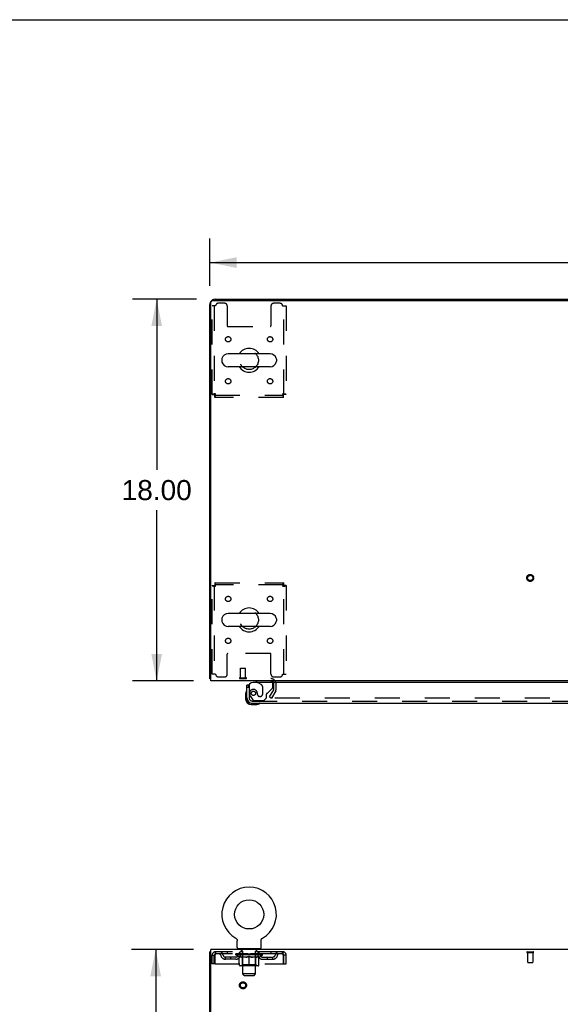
# Model space of a CAD drawing. Header units: inches. Extents: x 0 to 215, y 0 to 139.
# Tile 94 of 103: x 57 to 83, y 92 to 139. Entities that reach past the tile are written whole.
import ezdxf

# ---------------------------------------------------------------- set-up
doc = ezdxf.new("R2010")
doc.units = ezdxf.units.IN
doc.header["$LTSCALE"] = 11.804375
doc.header["$MEASUREMENT"] = 0
doc.linetypes.add('HIDDEN', pattern=[0.2, 0.1, -0.1])
doc.layers.get('0').update_dxf_attribs({"linetype": 'CONTINUOUS'})
for name, color, linetype in [('DEFAULT_2', 8, 'HIDDEN'), ('DIMENSIONS', 7, 'CONTINUOUS'), ('DOOR_ASSEMBLY', 7, 'CONTINUOUS')]:
    doc.layers.add(name, color=color, linetype=linetype)
doc.styles.get("Standard").update_dxf_attribs({"font": 'arial.ttf'})
doc.dimstyles.new('DIMSTYLE_1', dxfattribs={"dimtxt": 0.946875, "dimasz": 1.2625, "dimexe": 0.09, "dimexo": 0.07, "dimgap": 0.0375, "dimtad": 0, "dimtih": 1, "dimtoh": 1, "dimzin": 4, "dimdsep": 46, "dimtxsty": 'Standard', "dimblk": '_FILLED', "dimblk1": '_FILLED', "dimblk2": '_FILLED', "dimcen": 0.09, "dimadec": 3, "dimazin": 1, "dimtfac": 1, "dimtdec": 3, "dimtofl": 0, "dimtmove": 0, "dimatfit": 3, "dimldrblk": '_FILLED', "dimfxl": 0, "dimtolj": 1, "dimtzin": 4, "dimarcsym": 0})

# ---------------------------------------------------------------- blocks, each defined once
blk = doc.blocks.new('_FILLED')
at = {"color": 0, "linetype": 'ByBlock'}
blk.add_solid([(0, 0), (-1, 0.2), (-1, -0.2)], dxfattribs=at)
blk = doc.blocks.new('*D1')
at = {"layer": 'DIMENSIONS', "color": 2, "linetype": 'Continuous'}
for p, q in [((66.075, 126.318), (66.075, 128.551)), ((106.325, 126.318), (106.325, 128.551)), ((66.075, 127.415), (84.073, 127.415)), ((106.325, 127.415), (88.328, 127.415))]:
    blk.add_line(p, q, dxfattribs=at)
at = {"layer": 'DIMENSIONS', "color": 2, "linetype": 'Continuous', "xscale": 1.2625, "yscale": 1.2625, "zscale": 1.2625, "rotation": 180}
blk.add_blockref('_FILLED', (66.075, 127.415), dxfattribs=at)
at = {"layer": 'DIMENSIONS', "color": 2, "linetype": 'Continuous', "xscale": 1.2625, "yscale": 1.2625, "zscale": 1.2625}
blk.add_blockref('_FILLED', (106.325, 127.415), dxfattribs=at)
at = {"layer": 'DIMENSIONS', "color": 2, "linetype": 'Continuous', "insert": (86.2, 127.888), "char_height": 0.9469, "width": 3.30878, "attachment_point": 2, "line_spacing_factor": 0.9}
blk.add_mtext('40.25', dxfattribs=at)
blk = doc.blocks.new('*D7')
at = {"layer": 'DIMENSIONS', "color": 2, "linetype": 'Continuous'}
for p, q in [((65.438, 125.681), (62.428, 125.681)), ((63.564, 125.681), (63.564, 117.628)), ((63.564, 107.681), (63.564, 115.734)), ((65.304, 107.681), (62.428, 107.681))]:
    blk.add_line(p, q, dxfattribs=at)
at = {"layer": 'DIMENSIONS', "color": 2, "linetype": 'Continuous', "xscale": 1.2625, "yscale": 1.2625, "zscale": 1.2625}
for p, rotation in [((63.564, 125.681), 90), ((63.564, 107.681), 270)]:
    blk.add_blockref('_FILLED', p, dxfattribs=dict(at, rotation=rotation))
at = {"layer": 'DIMENSIONS', "color": 2, "linetype": 'Continuous', "insert": (63.564, 117.154), "char_height": 0.9469, "width": 3.30878, "attachment_point": 2, "line_spacing_factor": 0.9}
blk.add_mtext('18.00', dxfattribs=at)
blk = doc.blocks.new('*D18')
at = {"layer": 'DIMENSIONS', "color": 2, "linetype": 'Continuous'}
for p, q in [((65.304, 95.001), (62.38, 95.001)), ((63.516, 95.001), (63.516, 52.948)), ((63.516, 9.001), (63.516, 51.054)), ((65.304, 9.001), (62.38, 9.001))]:
    blk.add_line(p, q, dxfattribs=at)
at = {"layer": 'DIMENSIONS', "color": 2, "linetype": 'Continuous', "xscale": 1.2625, "yscale": 1.2625, "zscale": 1.2625}
for p, rotation in [((63.516, 95.001), 90), ((63.516, 9.001), 270)]:
    blk.add_blockref('_FILLED', p, dxfattribs=dict(at, rotation=rotation))
at = {"layer": 'DIMENSIONS', "color": 2, "linetype": 'Continuous', "insert": (63.516, 52.474), "char_height": 0.9469, "width": 3.30878, "attachment_point": 2, "line_spacing_factor": 0.9}
blk.add_mtext('86.00', dxfattribs=at)

msp = doc.modelspace()

# ---------------------------------------------------------------- linework, layer by layer
at = {"color": 7, "linetype": 'Continuous'}
for p, q in [((0, 138.875), (214.625, 138.875)), ((73.575, 125.681), (73.575, 125.629)), ((73.575, 125.681), (98.825, 125.681)), ((66.642, 122.85), (66.642, 122.762)), ((68.917, 123.112), (66.942, 123.112)), ((69.217, 122.85), (69.217, 122.762)), ((68.917, 122.5), (66.942, 122.5)), ((66.642, 110.6), (66.642, 110.512)), ((68.917, 110.862), (66.942, 110.862)), ((69.217, 110.6), (69.217, 110.512)), ((68.917, 110.25), (66.942, 110.25)), ((66.127, 107.785), (66.075, 107.785)), ((67.294, 95.539), (67.294, 95.539)), ((67.294, 95.539), (67.299, 95.536)), ((67.295, 95.538), (67.297, 95.537)), ((67.299, 95.536), (67.303, 95.534)), ((67.303, 95.534), (67.307, 95.531)), ((67.307, 95.531), (67.311, 95.528)), ((67.311, 95.528), (67.315, 95.525)), ((67.315, 95.525), (67.319, 95.521)), ((67.319, 95.521), (67.323, 95.518)), ((67.322, 95.518), (67.326, 95.514)), ((67.326, 95.514), (67.33, 95.511)), ((67.33, 95.511), (67.333, 95.507)), ((67.333, 95.507), (67.336, 95.503)), ((67.336, 95.503), (67.339, 95.499)), ((67.339, 95.499), (67.342, 95.495)), ((67.342, 95.495), (67.345, 95.49)), ((67.345, 95.49), (67.348, 95.486)), ((67.348, 95.486), (67.35, 95.482)), ((67.35, 95.482), (67.352, 95.477)), ((67.352, 95.477), (67.354, 95.472)), ((67.354, 95.473), (67.356, 95.468)), ((67.356, 95.468), (67.358, 95.463)), ((67.358, 95.463), (67.36, 95.458)), ((67.36, 95.458), (67.361, 95.453)), ((67.361, 95.453), (67.363, 95.448)), ((67.363, 95.449), (67.364, 95.444)), ((67.364, 95.444), (67.365, 95.439)), ((67.365, 95.439), (67.366, 95.434)), ((67.366, 95.434), (67.366, 95.429)), ((67.367, 95.1), (67.367, 95.414)), ((68.492, 95.423), (68.493, 95.429)), ((68.492, 95.418), (68.492, 95.423)), ((68.492, 95.418), (68.492, 95.423)), ((68.492, 95.414), (68.492, 95.418)), ((68.492, 95.1), (68.492, 95.414)), ((68.493, 95.434), (68.494, 95.439)), ((68.493, 95.429), (68.493, 95.434)), ((68.494, 95.439), (68.495, 95.444)), ((68.495, 95.444), (68.496, 95.449)), ((68.496, 95.448), (68.497, 95.453)), ((68.497, 95.453), (68.499, 95.458)), ((68.499, 95.458), (68.501, 95.463)), ((68.501, 95.463), (68.502, 95.468)), ((68.502, 95.468), (68.504, 95.473)), ((68.504, 95.472), (68.507, 95.477)), ((68.506, 95.477), (68.509, 95.482)), ((68.509, 95.482), (68.511, 95.486)), ((68.511, 95.486), (68.514, 95.49)), ((68.514, 95.49), (68.517, 95.495)), ((68.517, 95.495), (68.52, 95.499)), ((68.52, 95.499), (68.523, 95.503)), ((68.523, 95.503), (68.526, 95.507)), ((68.526, 95.507), (68.529, 95.511)), ((68.529, 95.511), (68.533, 95.514)), ((68.533, 95.514), (68.536, 95.518)), ((68.536, 95.518), (68.54, 95.521)), ((68.54, 95.521), (68.544, 95.525)), ((68.544, 95.525), (68.548, 95.528)), ((68.548, 95.528), (68.552, 95.531)), ((68.552, 95.531), (68.556, 95.534)), ((68.556, 95.534), (68.56, 95.536)), ((68.556, 95.534), (68.557, 95.535)), ((68.56, 95.536), (68.565, 95.539)), ((68.562, 95.537), (68.564, 95.538)), ((68.565, 95.539), (68.565, 95.539)), ((66.127, 94.897), (66.075, 94.897)), ((67.429, 95.031), (67.429, 95.001)), ((68.429, 95.031), (67.429, 95.031)), ((68.429, 95.031), (68.429, 95.001))]:
    msp.add_line(p, q, dxfattribs=at)
at = {"color": 3, "linetype": 'Continuous'}
for p, q in [((66.127, 107.681), (66.127, 125.569)), ((66.187, 125.629), (106.213, 125.629)), ((66.322, 125.681), (73.575, 125.681)), ((66.075, 107.785), (66.075, 125.435)), ((106.273, 107.681), (66.127, 107.681)), ((66.075, 9.105), (66.075, 94.897)), ((66.127, 91.665), (66.127, 95.001)), ((106.273, 95.001), (66.127, 95.001))]:
    msp.add_line(p, q, dxfattribs=at)
for points in [[(66.103, 107.771), (66.1, 107.772), (66.096, 107.772), (66.093, 107.773), (66.09, 107.774), (66.087, 107.775), (66.085, 107.776), (66.082, 107.777), (66.081, 107.778), (66.079, 107.779), (66.078, 107.78), (66.077, 107.781), (66.076, 107.782), (66.076, 107.784), (66.075, 107.785)], [(66.127, 107.765), (66.127, 107.765), (66.123, 107.766), (66.119, 107.768), (66.115, 107.768), (66.111, 107.769), (66.103, 107.771)]]:
    msp.add_lwpolyline(points, dxfattribs=at)
at = {"color": 7, "linetype": 'Continuous'}
msp.add_lwpolyline([(67.366, 95.429), (67.367, 95.423), (67.367, 95.418), (67.367, 95.414)], dxfattribs=at)
msp.add_circle((67.929, 96.659), 0.688, dxfattribs=at)
at = {"color": 3, "linetype": 'Continuous'}
for centre, radius, start, end in [((66.322, 125.435), 0.246, 140.5726, 180), ((66.187, 125.569), 0.06, 90, 180), ((66.322, 125.435), 0.246, 90, 129.4274), ((68.954, 107.539), 0.142, 26.4666, 90)]:
    msp.add_arc(centre, radius, start, end, dxfattribs=at)
at = {"color": 7, "linetype": 'Continuous'}
for centre, radius, start, end in [((67.929, 122.806), 0.562, 32.9567, 147.0433), ((66.786, 122.85), 0.144, 164.3697, 180), ((66.786, 122.762), 0.144, 180, 195.6303), ((66.942, 122.806), 0.306, 90, 164.3697), ((66.942, 122.806), 0.306, 195.6303, 270), ((68.917, 122.806), 0.306, 15.6303, 90), ((68.917, 122.806), 0.306, 270, 344.3697), ((69.073, 122.85), 0.144, 0, 15.6303), ((69.073, 122.762), 0.144, 344.3697, 360), ((67.929, 122.806), 0.562, 212.956, 327.044), ((67.929, 110.556), 0.562, 32.9567, 147.0433), ((66.786, 110.6), 0.144, 164.3697, 180), ((66.942, 110.556), 0.306, 90, 164.3697), ((68.917, 110.556), 0.306, 15.6303, 90), ((69.073, 110.6), 0.144, 0, 15.6303), ((66.786, 110.512), 0.144, 180, 195.6303), ((66.942, 110.556), 0.306, 195.6303, 270), ((67.929, 110.556), 0.562, 212.956, 327.044), ((68.917, 110.556), 0.306, 270, 344.3697), ((69.073, 110.512), 0.144, 344.3697, 360), ((67.929, 96.659), 1.288, 299.5053, 240.4947), ((67.436, 95.1), 0.069, 180, 265), ((68.423, 95.1), 0.069, 275, 360)]:
    msp.add_arc(centre, radius, start, end, dxfattribs=at)
at = {"layer": 'DEFAULT_2', "color": 8, "linetype": 'HIDDEN'}
for p, q in [((66.773, 125.494), (66.471, 125.494)), ((69.387, 125.494), (69.086, 125.494)), ((66.179, 121.19), (66.179, 125.369)), ((66.346, 125.369), (66.179, 125.369)), ((66.283, 125.369), (66.283, 121.19)), ((66.898, 125.369), (66.898, 124.424)), ((68.961, 125.369), (68.961, 124.424)), ((69.512, 125.369), (69.679, 125.369)), ((69.575, 121.19), (69.575, 125.369)), ((69.679, 125.369), (69.679, 121.19)), ((66.928, 124.394), (68.931, 124.394)), ((66.179, 121.19), (66.283, 121.19)), ((66.313, 121.056), (66.313, 121.16)), ((66.313, 121.16), (69.545, 121.16)), ((69.545, 121.056), (66.313, 121.056)), ((69.545, 121.056), (69.545, 121.16)), ((69.679, 121.19), (69.575, 121.19)), ((66.179, 107.994), (66.179, 112.172)), ((66.179, 112.172), (66.283, 112.172)), ((66.283, 112.172), (66.283, 107.994)), ((66.313, 112.306), (66.313, 112.202)), ((66.313, 112.306), (69.545, 112.306)), ((69.545, 112.202), (66.313, 112.202)), ((69.545, 112.306), (69.545, 112.202)), ((69.575, 107.994), (69.575, 112.172)), ((69.679, 112.172), (69.575, 112.172)), ((69.679, 112.172), (69.679, 107.994)), ((66.898, 107.994), (66.898, 108.939)), ((68.931, 108.969), (66.928, 108.969)), ((68.961, 107.994), (68.961, 108.939)), ((67.514, 107.828), (67.514, 108.275)), ((67.524, 108.285), (67.752, 108.285)), ((67.762, 107.828), (67.762, 108.275)), ((66.346, 107.994), (66.179, 107.994)), ((66.471, 107.869), (66.773, 107.869)), ((67.496, 107.828), (67.78, 107.828)), ((67.496, 107.785), (67.78, 107.785)), ((69.086, 107.869), (69.387, 107.869)), ((69.512, 107.994), (69.679, 107.994)), ((69.096, 107.277), (69.096, 107.539)), ((69.2, 107.277), (69.2, 107.539)), ((68.896, 106.921), (69.092, 107.26)), ((68.896, 106.921), (68.986, 106.869)), ((69.182, 107.208), (68.986, 106.869)), ((103.369, 106.869), (69.032, 106.869)), ((67.301, 95.535), (67.303, 95.534)), ((66.346, 94.897), (66.346, 94.793)), ((69.512, 94.897), (66.346, 94.897)), ((69.512, 94.793), (66.346, 94.793)), ((66.898, 94.897), (66.898, 94.793)), ((67.296, 94.746), (67.296, 94.793)), ((67.306, 94.786), (67.306, 94.793)), ((67.314, 94.783), (67.314, 94.786)), ((67.314, 94.783), (68.544, 94.783)), ((67.323, 94.783), (67.323, 94.786)), ((67.324, 94.783), (67.324, 94.786)), ((67.334, 94.786), (67.334, 94.793)), ((67.351, 94.783), (67.351, 94.786)), ((67.352, 94.783), (67.352, 94.786)), ((67.381, 94.786), (67.381, 94.793)), ((67.395, 94.783), (67.395, 94.786)), ((67.398, 94.783), (67.398, 94.786)), ((67.602, 94.786), (67.401, 94.786)), ((67.444, 94.786), (67.444, 94.793)), ((67.446, 94.783), (67.446, 94.786)), ((67.446, 94.783), (67.446, 94.786)), ((67.449, 94.783), (67.449, 94.786)), ((67.457, 94.783), (67.457, 94.786)), ((67.457, 94.783), (67.457, 94.786)), ((67.46, 94.783), (67.46, 94.786)), ((67.463, 94.783), (67.463, 94.787)), ((67.468, 94.783), (67.468, 94.786)), ((67.482, 94.783), (67.482, 94.786)), ((67.492, 94.793), (67.492, 94.897)), ((67.5, 94.783), (67.5, 94.786)), ((67.501, 94.783), (67.501, 94.789)), ((67.521, 94.783), (67.521, 94.786)), ((67.521, 94.783), (67.521, 94.786)), ((67.522, 94.786), (67.522, 94.793)), ((67.526, 95.031), (67.526, 95.001)), ((67.532, 94.783), (67.532, 94.786)), ((67.536, 94.783), (67.536, 94.786)), ((67.545, 94.783), (67.545, 94.786)), ((67.557, 94.783), (67.557, 94.79)), ((67.564, 94.941), (67.564, 95.021)), ((67.572, 94.783), (67.572, 94.786)), ((67.634, 94.931), (67.574, 94.931)), ((67.575, 94.783), (67.575, 94.786)), ((67.603, 94.783), (67.603, 94.786)), ((67.669, 94.786), (67.608, 94.786)), ((67.613, 94.786), (67.613, 94.793)), ((67.62, 94.783), (67.62, 94.786)), ((67.624, 94.783), (67.624, 94.786)), ((67.629, 93.85), (67.629, 94.921)), ((67.63, 94.783), (67.63, 94.791)), ((67.634, 94.783), (67.634, 94.786)), ((67.645, 94.783), (67.645, 94.786)), ((67.67, 94.783), (67.67, 94.786)), ((67.744, 94.786), (67.685, 94.786)), ((67.706, 94.783), (67.706, 94.786)), ((67.713, 94.786), (67.713, 94.793)), ((67.717, 94.783), (67.717, 94.786)), ((67.719, 94.783), (67.719, 94.792)), ((67.722, 94.783), (67.722, 94.786)), ((67.729, 94.783), (67.729, 94.786)), ((67.744, 94.783), (67.744, 94.786)), ((67.825, 94.786), (67.77, 94.786)), ((67.784, 94.783), (67.784, 94.786)), ((67.815, 94.786), (67.929, 94.793)), ((67.819, 94.786), (67.819, 94.793)), ((67.82, 94.793), (67.819, 94.793)), ((67.82, 94.786), (67.82, 94.793)), ((67.82, 94.783), (67.82, 94.786)), ((67.824, 94.783), (67.824, 94.786)), ((67.825, 94.783), (67.825, 94.786)), ((67.825, 94.783), (67.825, 94.786)), ((67.909, 94.786), (67.86, 94.786)), ((67.866, 94.783), (67.866, 94.786)), ((67.909, 94.783), (67.909, 94.786)), ((67.927, 94.786), (67.927, 94.786)), ((67.927, 94.783), (67.927, 94.786)), ((67.927, 94.783), (67.927, 94.786)), ((67.929, 94.786), (67.929, 94.793)), ((67.932, 94.783), (67.932, 94.786)), ((67.932, 94.783), (67.932, 94.786)), ((67.932, 94.786), (67.932, 94.786)), ((67.934, 94.786), (67.998, 94.786)), ((67.95, 94.783), (67.95, 94.786)), ((67.966, 94.786), (67.966, 94.791)), ((67.966, 94.791), (68.044, 94.786)), ((67.988, 94.786), (67.988, 94.789)), ((67.993, 94.783), (67.993, 94.786)), ((68.034, 94.783), (68.034, 94.786)), ((68.034, 94.783), (68.034, 94.786)), ((68.034, 94.786), (68.088, 94.786)), ((68.035, 94.783), (68.035, 94.786)), ((68.039, 94.786), (68.039, 94.793)), ((68.039, 94.786), (68.039, 94.793)), ((68.039, 94.793), (68.039, 94.793)), ((68.039, 94.783), (68.039, 94.786)), ((68.075, 94.783), (68.075, 94.786)), ((68.114, 94.783), (68.114, 94.786)), ((68.114, 94.786), (68.174, 94.786)), ((68.13, 94.783), (68.13, 94.786)), ((68.137, 94.783), (68.137, 94.786)), ((68.14, 94.783), (68.14, 94.792)), ((68.142, 94.783), (68.142, 94.786)), ((68.146, 94.786), (68.146, 94.793)), ((68.153, 94.783), (68.153, 94.786)), ((68.189, 94.783), (68.189, 94.786)), ((68.189, 94.786), (68.251, 94.786)), ((68.213, 94.783), (68.213, 94.786)), ((68.284, 94.931), (68.224, 94.931)), ((68.224, 94.783), (68.224, 94.786)), ((68.229, 93.85), (68.229, 94.921)), ((68.229, 94.783), (68.229, 94.791)), ((68.235, 94.783), (68.235, 94.786)), ((68.239, 94.783), (68.239, 94.786)), ((68.246, 94.786), (68.246, 94.793)), ((68.256, 94.783), (68.256, 94.786)), ((68.256, 94.786), (68.458, 94.786)), ((68.284, 94.783), (68.284, 94.786)), ((68.287, 94.783), (68.287, 94.786)), ((68.294, 94.941), (68.294, 95.021)), ((68.302, 94.783), (68.302, 94.79)), ((68.313, 94.783), (68.313, 94.786)), ((68.323, 94.783), (68.323, 94.786)), ((68.327, 94.783), (68.327, 94.786)), ((68.332, 95.031), (68.332, 95.001)), ((68.336, 94.786), (68.336, 94.793)), ((68.338, 94.783), (68.338, 94.786)), ((68.338, 94.783), (68.338, 94.786)), ((68.358, 94.783), (68.358, 94.789)), ((68.359, 94.783), (68.359, 94.786)), ((68.367, 94.793), (68.367, 94.897)), ((68.377, 94.783), (68.377, 94.786)), ((68.391, 94.783), (68.391, 94.786)), ((68.395, 94.783), (68.395, 94.787)), ((68.399, 94.783), (68.399, 94.786)), ((68.402, 94.783), (68.402, 94.786)), ((68.402, 94.783), (68.402, 94.786)), ((68.409, 94.783), (68.409, 94.786)), ((68.412, 94.783), (68.412, 94.786)), ((68.413, 94.783), (68.413, 94.786)), ((68.415, 94.786), (68.415, 94.793)), ((68.461, 94.783), (68.461, 94.786)), ((68.463, 94.783), (68.463, 94.786)), ((68.478, 94.786), (68.478, 94.793)), ((68.506, 94.783), (68.506, 94.786)), ((68.508, 94.783), (68.508, 94.786)), ((68.524, 94.786), (68.524, 94.793)), ((68.535, 94.783), (68.535, 94.786)), ((68.536, 94.783), (68.536, 94.786)), ((68.544, 94.783), (68.544, 94.786)), ((68.553, 94.786), (68.553, 94.793)), ((68.563, 94.746), (68.563, 94.793)), ((68.961, 94.897), (68.961, 94.793)), ((69.512, 94.793), (69.512, 94.897)), ((81.058, 94.897), (81.342, 94.897)), ((81.058, 94.854), (81.342, 94.854)), ((81.076, 94.854), (81.076, 94.407)), ((81.324, 94.854), (81.324, 94.407)), ((66.179, 94.334), (66.179, 94.73)), ((66.179, 94.73), (66.283, 94.73)), ((66.283, 94.334), (66.179, 94.334)), ((66.283, 94.334), (66.283, 94.73)), ((66.313, 94.73), (66.313, 94.334)), ((66.313, 94.334), (69.545, 94.334)), ((66.815, 94.542), (66.815, 94.646)), ((67.298, 94.646), (66.815, 94.646)), ((67.298, 94.542), (66.815, 94.542)), ((67.065, 94.542), (67.065, 94.646)), ((67.455, 94.635), (67.296, 94.746)), ((68.563, 94.746), (67.296, 94.746)), ((67.455, 94.635), (67.466, 94.635)), ((67.466, 94.272), (67.466, 94.678)), ((67.788, 94.635), (67.608, 94.635)), ((67.617, 94.274), (67.617, 94.743)), ((67.929, 94.235), (67.929, 94.678)), ((68.251, 94.635), (68.071, 94.635)), ((68.242, 94.274), (68.242, 94.743)), ((68.393, 94.272), (68.393, 94.678)), ((68.393, 94.635), (68.403, 94.635)), ((68.403, 94.635), (68.563, 94.746)), ((68.561, 94.646), (69.044, 94.646)), ((68.561, 94.542), (69.044, 94.542)), ((68.794, 94.542), (68.794, 94.646)), ((69.044, 94.542), (69.044, 94.646)), ((69.545, 94.334), (69.545, 94.73)), ((69.575, 94.334), (69.575, 94.73)), ((69.679, 94.73), (69.575, 94.73)), ((69.575, 94.334), (69.679, 94.334)), ((69.679, 94.334), (69.679, 94.73)), ((81.086, 94.397), (81.314, 94.397)), ((68.356, 94.235), (67.503, 94.235)), ((67.617, 94.274), (67.577, 94.235)), ((68.242, 94.274), (67.617, 94.274)), ((67.698, 93.781), (67.629, 93.85)), ((68.229, 93.85), (67.629, 93.85)), ((68.16, 93.781), (68.229, 93.85)), ((68.242, 94.274), (68.282, 94.235)), ((67.698, 93.781), (68.16, 93.781))]:
    msp.add_line(p, q, dxfattribs=at)
for points in [[(66.346, 121.223), (66.328, 121.221), (66.309, 121.218), (66.291, 121.216), (66.274, 121.214), (66.258, 121.211), (66.242, 121.209), (66.228, 121.207), (66.216, 121.204), (66.205, 121.202), (66.196, 121.199), (66.189, 121.197), (66.184, 121.195), (66.18, 121.192), (66.179, 121.19)], [(66.346, 121.223), (66.339, 121.221), (66.332, 121.218), (66.326, 121.216), (66.319, 121.214), (66.313, 121.211), (66.307, 121.209), (66.302, 121.207), (66.297, 121.204), (66.293, 121.202), (66.29, 121.199), (66.287, 121.197), (66.285, 121.195), (66.284, 121.192), (66.283, 121.19)], [(66.313, 121.056), (66.316, 121.057), (66.318, 121.06), (66.32, 121.065), (66.323, 121.073), (66.325, 121.082), (66.328, 121.092), (66.33, 121.105), (66.332, 121.119), (66.335, 121.134), (66.337, 121.151), (66.339, 121.168), (66.342, 121.186), (66.344, 121.204), (66.346, 121.223)], [(66.313, 121.16), (66.316, 121.16), (66.318, 121.162), (66.32, 121.164), (66.323, 121.166), (66.325, 121.17), (66.328, 121.174), (66.33, 121.178), (66.332, 121.184), (66.335, 121.19), (66.337, 121.196), (66.339, 121.202), (66.342, 121.209), (66.344, 121.216), (66.346, 121.223)], [(69.575, 121.19), (69.575, 121.192), (69.574, 121.195), (69.572, 121.197), (69.569, 121.199), (69.566, 121.202), (69.562, 121.204), (69.557, 121.207), (69.552, 121.209), (69.546, 121.211), (69.54, 121.214), (69.533, 121.216), (69.526, 121.218), (69.519, 121.221), (69.512, 121.223)], [(69.512, 121.223), (69.515, 121.204), (69.517, 121.186), (69.519, 121.168), (69.522, 121.151), (69.524, 121.134), (69.527, 121.119), (69.529, 121.105), (69.531, 121.092), (69.534, 121.082), (69.536, 121.073), (69.538, 121.065), (69.541, 121.06), (69.543, 121.057), (69.545, 121.056)], [(69.679, 121.19), (69.678, 121.192), (69.675, 121.195), (69.67, 121.197), (69.663, 121.199), (69.654, 121.202), (69.643, 121.204), (69.631, 121.207), (69.617, 121.209), (69.601, 121.211), (69.585, 121.214), (69.568, 121.216), (69.55, 121.218), (69.531, 121.221), (69.512, 121.223)], [(69.512, 121.223), (69.515, 121.216), (69.517, 121.209), (69.519, 121.202), (69.522, 121.196), (69.524, 121.19), (69.527, 121.184), (69.529, 121.178), (69.531, 121.174), (69.534, 121.17), (69.536, 121.166), (69.538, 121.164), (69.541, 121.162), (69.543, 121.16), (69.545, 121.16)], [(66.179, 112.172), (66.18, 112.17), (66.184, 112.167), (66.189, 112.165), (66.196, 112.163), (66.205, 112.16), (66.216, 112.158), (66.228, 112.156), (66.242, 112.153), (66.258, 112.151), (66.274, 112.148), (66.291, 112.146), (66.309, 112.144), (66.328, 112.141), (66.346, 112.139)], [(66.283, 112.172), (66.284, 112.17), (66.285, 112.167), (66.287, 112.165), (66.29, 112.163), (66.293, 112.16), (66.297, 112.158), (66.302, 112.156), (66.307, 112.153), (66.313, 112.151), (66.319, 112.148), (66.326, 112.146), (66.332, 112.144), (66.339, 112.141), (66.346, 112.139)], [(66.346, 112.139), (66.344, 112.158), (66.342, 112.176), (66.339, 112.194), (66.337, 112.212), (66.335, 112.228), (66.332, 112.243), (66.33, 112.257), (66.328, 112.27), (66.325, 112.28), (66.323, 112.29), (66.32, 112.297), (66.318, 112.302), (66.316, 112.305), (66.313, 112.306)], [(66.346, 112.139), (66.344, 112.146), (66.342, 112.153), (66.339, 112.16), (66.337, 112.166), (66.335, 112.173), (66.332, 112.178), (66.33, 112.184), (66.328, 112.188), (66.325, 112.192), (66.323, 112.196), (66.32, 112.199), (66.318, 112.2), (66.316, 112.202), (66.313, 112.202)], [(69.545, 112.306), (69.543, 112.305), (69.541, 112.302), (69.538, 112.297), (69.536, 112.29), (69.534, 112.28), (69.531, 112.27), (69.529, 112.257), (69.527, 112.243), (69.524, 112.228), (69.522, 112.212), (69.519, 112.194), (69.517, 112.176), (69.515, 112.158), (69.512, 112.139)], [(69.545, 112.202), (69.543, 112.202), (69.541, 112.2), (69.538, 112.199), (69.536, 112.196), (69.534, 112.192), (69.531, 112.188), (69.529, 112.184), (69.527, 112.178), (69.524, 112.173), (69.522, 112.166), (69.519, 112.16), (69.517, 112.153), (69.515, 112.146), (69.512, 112.139)], [(69.512, 112.139), (69.519, 112.141), (69.526, 112.144), (69.533, 112.146), (69.54, 112.148), (69.546, 112.151), (69.552, 112.153), (69.557, 112.156), (69.562, 112.158), (69.566, 112.16), (69.569, 112.163), (69.572, 112.165), (69.574, 112.167), (69.575, 112.17), (69.575, 112.172)], [(69.512, 112.139), (69.531, 112.141), (69.55, 112.144), (69.568, 112.146), (69.585, 112.148), (69.601, 112.151), (69.617, 112.153), (69.631, 112.156), (69.643, 112.158), (69.654, 112.16), (69.663, 112.163), (69.67, 112.165), (69.675, 112.167), (69.678, 112.17), (69.679, 112.172)], [(69.014, 106.894), (69.013, 106.892), (69.013, 106.89), (69.012, 106.889), (69.012, 106.887), (69.012, 106.886)], [(69.012, 106.886), (69.012, 106.885), (69.012, 106.883), (69.013, 106.882), (69.013, 106.88), (69.014, 106.878), (69.015, 106.877), (69.016, 106.875), (69.017, 106.874), (69.019, 106.873), (69.021, 106.872), (69.022, 106.871)], [(69.032, 106.869), (69.03, 106.869), (69.028, 106.869), (69.026, 106.869), (69.024, 106.87), (69.022, 106.871)], [(66.346, 94.897), (66.344, 94.896), (66.342, 94.893), (66.339, 94.887), (66.337, 94.88), (66.335, 94.871), (66.332, 94.86), (66.33, 94.848), (66.328, 94.834), (66.325, 94.819), (66.323, 94.802), (66.32, 94.785), (66.318, 94.767), (66.316, 94.749), (66.313, 94.73)], [(66.346, 94.793), (66.344, 94.792), (66.342, 94.791), (66.339, 94.789), (66.337, 94.787), (66.335, 94.783), (66.332, 94.779), (66.33, 94.774), (66.328, 94.769), (66.325, 94.763), (66.323, 94.757), (66.32, 94.751), (66.318, 94.744), (66.316, 94.737), (66.313, 94.73)], [(69.545, 94.73), (69.543, 94.749), (69.541, 94.767), (69.538, 94.785), (69.536, 94.802), (69.534, 94.819), (69.531, 94.834), (69.529, 94.848), (69.527, 94.86), (69.524, 94.871), (69.522, 94.88), (69.519, 94.887), (69.517, 94.893), (69.515, 94.896), (69.512, 94.897)], [(69.545, 94.73), (69.543, 94.737), (69.541, 94.744), (69.538, 94.751), (69.536, 94.757), (69.534, 94.763), (69.531, 94.769), (69.529, 94.774), (69.527, 94.779), (69.524, 94.783), (69.522, 94.787), (69.519, 94.789), (69.517, 94.791), (69.515, 94.792), (69.512, 94.793)], [(67.466, 94.678), (67.492, 94.668), (67.517, 94.659), (67.542, 94.651), (67.567, 94.645), (67.591, 94.639), (67.616, 94.635)], [(67.608, 94.635), (67.585, 94.639), (67.561, 94.645), (67.538, 94.651), (67.514, 94.659), (67.49, 94.668), (67.466, 94.677)], [(67.778, 94.635), (67.803, 94.639), (67.828, 94.645), (67.853, 94.652), (67.878, 94.659), (67.904, 94.668), (67.929, 94.678)], [(67.929, 94.677), (67.905, 94.667), (67.881, 94.659), (67.858, 94.651), (67.834, 94.645), (67.811, 94.639), (67.788, 94.635)], [(67.929, 94.678), (67.955, 94.668), (67.981, 94.659), (68.006, 94.651), (68.031, 94.645), (68.056, 94.639), (68.08, 94.635)], [(68.071, 94.635), (68.047, 94.639), (68.024, 94.645), (68.001, 94.651), (67.977, 94.659), (67.953, 94.667), (67.929, 94.677)], [(68.243, 94.635), (68.268, 94.639), (68.292, 94.645), (68.317, 94.651), (68.342, 94.659), (68.367, 94.668), (68.393, 94.678)], [(68.393, 94.677), (68.368, 94.667), (68.344, 94.659), (68.321, 94.651), (68.297, 94.645), (68.274, 94.639), (68.251, 94.635)]]:
    msp.add_lwpolyline(points, dxfattribs=at)
for centre, radius in [((66.94, 123.796), 0.125), ((68.919, 123.796), 0.125), ((67.929, 122.806), 0.438), ((66.94, 121.816), 0.125), ((68.919, 121.816), 0.125), ((81.2, 112.535), 0.164), ((81.2, 112.535), 0.124), ((66.94, 111.546), 0.125), ((68.919, 111.546), 0.125), ((67.929, 110.556), 0.438), ((66.94, 109.566), 0.125), ((68.919, 109.566), 0.125), ((67.638, 93.313), 0.164), ((67.638, 93.313), 0.124)]:
    msp.add_circle(centre, radius, dxfattribs=at)
for centre, radius, start, end in [((66.471, 125.369), 0.125, 90, 180), ((66.773, 125.369), 0.125, 0, 90), ((69.086, 125.369), 0.125, 90, 180), ((69.387, 125.369), 0.125, 0, 90), ((66.928, 124.424), 0.03, 180, 270), ((68.931, 124.424), 0.03, 270, 360), ((66.928, 108.939), 0.03, 90, 180), ((68.931, 108.939), 0.03, 0, 90), ((67.524, 108.275), 0.01, 90, 180), ((67.752, 108.275), 0.01, 0, 90), ((66.471, 107.994), 0.125, 180, 270), ((66.773, 107.994), 0.125, 270, 360), ((67.496, 107.807), 0.0215, 90, 270), ((67.78, 107.807), 0.0215, 270, 90), ((68.954, 107.539), 0.246, 0, 90), ((69.086, 107.994), 0.125, 180, 270), ((69.387, 107.994), 0.125, 270, 360), ((68.954, 107.539), 0.142, 0, 26.4666), ((69.063, 107.277), 0.033, 330, 360), ((69.063, 107.277), 0.137, 330, 360), ((66.346, 94.73), 0.167, 90, 180), ((66.346, 94.73), 0.063, 90, 180), ((66.526, 94.73), 0.167, 8.0716, 90), ((66.526, 94.73), 0.0625, 7.9863, 90), ((67.587, 94.73), 0.167, 90, 171.9284), ((67.436, 95.1), 0.069, 265, 270), ((67.586, 94.73), 0.0625, 90, 172.0137), ((67.554, 95.021), 0.01, 0, 90), ((67.574, 94.941), 0.01, 180, 270), ((67.577, 94.743), 0.0398, 0, 90), ((67.619, 94.921), 0.01, 0, 90), ((68.239, 94.921), 0.01, 90, 180), ((68.282, 94.743), 0.0398, 90, 180), ((68.272, 94.73), 0.167, 8.0716, 90), ((68.272, 94.73), 0.0625, 7.9863, 90), ((68.284, 94.941), 0.01, 270, 360), ((68.304, 95.021), 0.01, 90, 180), ((68.423, 95.1), 0.069, 270, 275), ((69.333, 94.73), 0.167, 90, 171.9284), ((69.333, 94.73), 0.0625, 90, 172.0137), ((69.512, 94.73), 0.167, 0, 90), ((69.512, 94.73), 0.063, 0, 90), ((81.058, 94.875), 0.0215, 90, 270), ((81.342, 94.875), 0.0215, 270, 90), ((66.815, 94.771), 0.229, 187.9863, 270), ((66.815, 94.771), 0.125, 188.0716, 270), ((67.298, 94.771), 0.125, 270, 351.9284), ((67.298, 94.771), 0.229, 270, 352.0137), ((68.561, 94.771), 0.229, 187.9863, 270), ((68.561, 94.771), 0.125, 188.0716, 270), ((69.044, 94.771), 0.125, 270, 351.9284), ((69.044, 94.771), 0.229, 270, 352.0137), ((81.086, 94.407), 0.01, 180, 270), ((81.314, 94.407), 0.01, 270, 360), ((67.503, 94.272), 0.0371, 180, 270), ((68.356, 94.272), 0.0371, 270, 360)]:
    msp.add_arc(centre, radius, start, end, dxfattribs=at)
for centre, major_axis, ratio, start_param, end_param in [((67.929, 94.793), (0.633, 0.007), 0.05963, 2.96643, 3.140963), ((67.276, 94.781), (0.198, 0), 0.060556, 0.430652, 1.470503), ((67.929, 94.793), (0.633, 0), 0.060556, -3.141593, -2.96706), ((67.276, 94.774), (0.198, 0.002), 0.05963, 1.376596, 1.469874), ((67.929, 94.793), (0.633, 0.013), 0.05688, 2.791345, 2.965878), ((67.252, 94.781), (0.198, 0.002), 0.05963, 0.25549, 1.295341), ((67.32, 94.781), (0.198, -0.002), 0.05963, 0.605815, 1.645666), ((67.929, 94.793), (0.633, -0.007), 0.05963, -2.96643, -2.791898), ((67.32, 94.774), (0.198, 0), 0.060556, 1.551758, 1.645036), ((67.252, 94.774), (0.198, 0.004), 0.05688, 1.20151, 1.294789), ((67.322, 94.777), (0.164, 0.002), 0.05963, 1.065228, 1.614276), ((67.302, 94.777), (0.164, 0.003), 0.05688, 0.890143, 1.43919), ((67.36, 94.777), (0.164, 0), 0.060556, 1.240391, 1.789438), ((67.929, 94.793), (0.633, 0.019), 0.052395, 2.616403, 2.790936), ((67.248, 94.781), (0.198, 0.004), 0.05688, 0.080405, 1.120256), ((67.383, 94.781), (0.198, -0.004), 0.05688, 0.7809, 1.820751), ((67.929, 94.793), (0.633, -0.013), 0.05688, -2.791345, -2.616812), ((67.383, 94.774), (0.198, -0.002), 0.05963, 1.72692, 1.820198), ((67.248, 94.774), (0.198, 0.006), 0.052395, 1.026568, 1.119847), ((67.301, 94.777), (0.164, 0.005), 0.052395, 0.715201, 1.264248), ((67.415, 94.777), (0.164, -0.002), 0.05963, 1.415553, 1.9646), ((67.929, 94.793), (0.633, 0.025), 0.046319, 2.441654, 2.616187), ((67.462, 94.781), (0.198, -0.006), 0.052395, 0.955842, 1.995693), ((67.265, 94.781), (0.198, 0.006), 0.052395, -0.094537, 0.945314), ((67.929, 94.793), (0.633, -0.019), 0.052395, -2.616403, -2.44187), ((67.462, 94.774), (0.198, -0.004), 0.05688, 1.902006, 1.995284), ((67.265, 94.774), (0.198, 0.008), 0.046319, 0.851819, 0.945098), ((67.32, 94.777), (0.164, 0.006), 0.046319, 0.540452, 1.089499), ((67.487, 94.777), (0.164, -0.003), 0.05688, 1.590638, 2.139686), ((67.929, 94.793), (0.633, 0.029), 0.038841, 2.267123, 2.441656), ((67.556, 94.781), (0.198, -0.008), 0.046319, 1.130591, 2.170442), ((67.302, 94.781), (0.198, 0.008), 0.046319, -0.269286, 0.770565), ((67.929, 94.793), (0.633, -0.025), 0.046319, -2.441654, -2.267121), ((67.556, 94.774), (0.198, -0.006), 0.052395, 2.076947, 2.170226), ((67.302, 94.774), (0.198, 0.009), 0.038841, 0.677289, 0.770567), ((67.357, 94.777), (0.164, 0.008), 0.038841, 0.365921, 0.914969), ((67.571, 94.777), (0.164, -0.005), 0.052395, 1.76558, 2.314627), ((67.929, 94.793), (0.633, 0.033), 0.030195, 2.09281, 2.267343), ((67.661, 94.781), (0.198, -0.009), 0.038841, 1.305122, 2.344973), ((67.359, 94.781), (0.198, 0.009), 0.038841, -0.443817, 0.596034), ((67.929, 94.793), (0.633, -0.029), 0.038841, -2.267123, -2.092591), ((67.661, 94.774), (0.198, -0.008), 0.046319, 2.251696, 2.344975), ((67.359, 94.774), (0.198, 0.01), 0.030195, 0.502975, 0.596254), ((67.411, 94.777), (0.164, 0.009), 0.030195, 0.191608, 0.740655), ((67.667, 94.777), (0.164, -0.006), 0.046319, 1.940329, 2.489376), ((67.432, 94.781), (0.198, 0.01), 0.030195, -0.61813, 0.421721), ((67.929, 94.793), (0.633, 0.036), 0.020645, 1.918687, 2.09322), ((67.774, 94.781), (0.198, -0.01), 0.030195, 1.479435, 2.519286), ((67.929, 94.793), (0.633, -0.033), 0.030195, -2.09281, -1.918277), ((67.774, 94.774), (0.198, -0.009), 0.038841, 2.426227, 2.519505), ((67.432, 94.774), (0.198, 0.011), 0.020645, 0.328852, 0.422131), ((67.481, 94.777), (0.164, 0.009), 0.020645, 0.017485, 0.566532), ((67.77, 94.777), (0.164, -0.008), 0.038841, 2.11486, 2.663907), ((67.521, 94.781), (0.198, 0.011), 0.020645, -0.792253, 0.247598), ((67.929, 94.793), (0.633, 0.038), 0.010478, 1.744704, 1.919237), ((67.891, 94.781), (0.198, -0.011), 0.020645, 1.653558, 2.693409), ((67.929, 94.793), (0.633, -0.036), 0.020645, -1.918687, -1.744154), ((67.891, 94.774), (0.198, -0.01), 0.030195, 2.60054, 2.693819), ((67.521, 94.774), (0.198, 0.012), 0.010478, 0.154869, 0.248148), ((67.565, 94.777), (0.164, 0.01), 0.010478, 6.126688, 6.675735), ((67.878, 94.777), (0.164, -0.009), 0.030195, 2.289173, 2.83822), ((67.622, 94.781), (0.198, 0.012), 0.010478, -0.966236, -0.000846), ((68.01, 94.781), (0.198, -0.012), 0.010478, 1.827541, 2.867392), ((67.929, 94.793), (0.633, -0.038), 0.010478, -1.744704, -1.563007), ((68.01, 94.774), (0.198, -0.011), 0.020645, 2.774664, 2.867942), ((67.988, 94.777), (0.164, -0.009), 0.020645, 2.463296, 3.012344), ((67.849, 94.781), (0.198, 0.012), 0.010478, 0.274201, 1.314052), ((67.763, 94.777), (0.164, 0.01), 0.010478, -0.000483, 0.504314), ((67.732, 94.774), (0.198, 0.012), 0.010478, 0.099668, 0.192946), ((67.929, 94.793), (0.633, 0.038), 0.010478, -1.571421, -1.396888), ((68.096, 94.777), (0.164, -0.01), 0.010478, 2.637279, 3.14189), ((68.127, 94.774), (0.198, -0.012), 0.010478, 2.74231, 2.948646), ((67.968, 94.781), (0.198, 0.011), 0.020645, 0.448184, 1.488034), ((67.871, 94.777), (0.164, 0.009), 0.020645, 0.129249, 0.678296), ((67.849, 94.774), (0.198, 0.011), 0.020645, 0.273651, 0.366929), ((67.929, 94.793), (0.633, 0.036), 0.020645, -1.397439, -1.222906), ((68.237, 94.781), (0.198, -0.012), 0.010478, -3.140747, -2.175357), ((67.929, 94.793), (0.633, -0.038), 0.010478, 1.222355, 1.396888), ((68.085, 94.781), (0.198, 0.01), 0.030195, 0.622307, 1.662158), ((67.981, 94.777), (0.164, 0.009), 0.030195, 0.303372, 0.852419), ((68.294, 94.777), (0.164, -0.01), 0.010478, 2.749043, 3.29809), ((68.338, 94.781), (0.198, -0.011), 0.020645, 2.893995, 3.933846), ((67.968, 94.774), (0.198, 0.01), 0.030195, 0.447774, 0.541052), ((68.338, 94.774), (0.198, -0.012), 0.010478, 2.893445, 2.986723), ((67.929, 94.793), (0.633, 0.033), 0.030195, -1.223315, -1.048783), ((67.929, 94.793), (0.633, -0.036), 0.020645, 1.048373, 1.222906), ((68.198, 94.781), (0.198, 0.009), 0.038841, 0.79662, 1.836471), ((68.089, 94.777), (0.164, 0.008), 0.038841, 0.477686, 1.026733), ((68.378, 94.777), (0.164, -0.009), 0.020645, 2.57506, 3.124108), ((68.427, 94.781), (0.198, -0.01), 0.030195, 2.719872, 3.759723), ((68.303, 94.781), (0.198, 0.008), 0.046319, 0.971151, 2.011002), ((68.085, 94.774), (0.198, 0.009), 0.038841, 0.622087, 0.715366), ((68.427, 94.774), (0.198, -0.011), 0.020645, 2.719462, 2.812741), ((67.929, 94.793), (0.633, 0.029), 0.038841, -1.049002, -0.874469), ((67.929, 94.793), (0.633, -0.033), 0.030195, 0.87425, 1.048783), ((68.192, 94.777), (0.164, 0.006), 0.046319, 0.652216, 1.201263), ((68.396, 94.781), (0.198, 0.006), 0.052395, 1.1459, 2.185751), ((68.448, 94.777), (0.164, -0.009), 0.030195, 2.400937, 2.949985), ((68.5, 94.781), (0.198, -0.009), 0.038841, 2.545558, 3.585409), ((68.288, 94.777), (0.164, 0.005), 0.052395, 0.826965, 1.376012), ((68.198, 94.774), (0.198, 0.008), 0.046319, 0.796618, 0.889896), ((68.5, 94.774), (0.198, -0.01), 0.030195, 2.545339, 2.638617), ((68.476, 94.781), (0.198, 0.004), 0.05688, 1.320842, 2.360692), ((67.929, 94.793), (0.633, 0.025), 0.046319, -0.874471, -0.699939), ((67.929, 94.793), (0.633, -0.029), 0.038841, 0.699936, 0.874469), ((68.556, 94.781), (0.198, -0.008), 0.046319, 2.371028, 3.410879), ((68.502, 94.777), (0.164, -0.008), 0.038841, 2.226624, 2.775671), ((68.538, 94.781), (0.198, 0.002), 0.05963, 1.495927, 2.535778), ((68.372, 94.777), (0.164, 0.003), 0.05688, 1.001907, 1.550954), ((68.594, 94.781), (0.198, -0.006), 0.052395, 2.196279, 3.23613), ((68.539, 94.777), (0.164, -0.006), 0.046319, 2.052093, 2.601141), ((68.303, 94.774), (0.198, 0.006), 0.052395, 0.971367, 1.064645), ((68.583, 94.781), (0.198, 0), 0.060556, 1.671089, 2.71094), ((68.556, 94.774), (0.198, -0.009), 0.038841, 2.371026, 2.464304), ((68.611, 94.781), (0.198, -0.004), 0.05688, 2.021337, 3.061188), ((67.929, 94.793), (0.633, 0.019), 0.052395, -0.699723, -0.52519), ((67.929, 94.793), (0.633, -0.025), 0.046319, 0.525406, 0.699939), ((68.607, 94.781), (0.198, -0.002), 0.05963, 1.846251, 2.886102), ((68.443, 94.777), (0.164, 0.002), 0.05963, 1.176993, 1.72604), ((68.558, 94.777), (0.164, -0.005), 0.052395, 1.877344, 2.426392), ((68.499, 94.777), (0.164, 0), 0.060556, 1.352155, 1.901202), ((68.557, 94.777), (0.164, -0.003), 0.05688, 1.702402, 2.25145), ((68.537, 94.777), (0.164, -0.002), 0.05963, 1.527317, 2.076364), ((68.396, 94.774), (0.198, 0.004), 0.05688, 1.146309, 1.239587), ((68.594, 94.774), (0.198, -0.008), 0.046319, 2.196495, 2.289773), ((67.929, 94.793), (0.633, 0.013), 0.05688, -0.524781, -0.350248), ((67.929, 94.793), (0.633, -0.019), 0.052395, 0.350657, 0.52519), ((68.476, 94.774), (0.198, 0.002), 0.05963, 1.321394, 1.414673), ((68.611, 94.774), (0.198, -0.006), 0.052395, 2.021746, 2.115024), ((67.929, 94.793), (0.633, 0.007), 0.05963, -0.349695, -0.175162), ((67.929, 94.793), (0.633, -0.013), 0.05688, 0.175715, 0.350248), ((68.538, 94.774), (0.198, 0), 0.060556, 1.496556, 1.589835), ((68.607, 94.774), (0.198, -0.004), 0.05688, 1.846804, 1.940083), ((68.583, 94.774), (0.198, -0.002), 0.05963, 1.671719, 1.764997), ((67.929, 94.793), (0.633, 0), 0.060556, -0.174533, 0), ((67.929, 94.793), (0.633, -0.007), 0.05963, 0.000629, 0.175162)]:
    msp.add_ellipse(centre, major_axis=major_axis, ratio=ratio, start_param=start_param, end_param=end_param, dxfattribs=at)
at = {"layer": 'DOOR_ASSEMBLY', "color": 3, "linetype": 'Continuous'}
for p, q in [((67.825, 106.87), (67.825, 107.477)), ((103.951, 107.602), (68.117, 107.602)), ((68.072, 106.623), (103.766, 106.623))]:
    msp.add_line(p, q, dxfattribs=at)
at = {"layer": 'DOOR_ASSEMBLY', "color": 7, "linetype": 'Continuous'}
for p, q in [((67.901, 107.477), (67.825, 107.477)), ((68.267, 107.681), (68.267, 107.642)), ((68.267, 107.642), (68.336, 107.602)), ((67.765, 107.082), (67.765, 106.826)), ((67.825, 106.87), (67.825, 106.826)), ((68.028, 106.623), (68.072, 106.623)), ((68.028, 106.563), (68.285, 106.563))]:
    msp.add_line(p, q, dxfattribs=at)
at = {"layer": 'DOOR_ASSEMBLY', "color": 8, "linetype": 'HIDDEN'}
for p, q in [((67.929, 107.477), (67.929, 106.87)), ((68.897, 107.681), (68.267, 107.681)), ((68.336, 107.602), (68.506, 107.504)), ((68.555, 107.418), (68.555, 107.038)), ((68.806, 107.112), (69.025, 107.331)), ((69.054, 107.401), (69.054, 107.524)), ((68.004, 106.926), (68.105, 106.782)), ((68.326, 107.038), (68.326, 107.027)), ((68.457, 106.94), (68.424, 106.94)), ((68.621, 106.748), (68.747, 106.874)), ((68.747, 106.874), (68.747, 107.053)), ((68.072, 106.727), (103.766, 106.727)), ((68.17, 106.748), (68.621, 106.748))]:
    msp.add_line(p, q, dxfattribs=at)
msp.add_circle((68.129, 107.09), 0.101, dxfattribs=at)
at = {"layer": 'DOOR_ASSEMBLY', "color": 3, "linetype": 'Continuous'}
for centre, radius, start, end in [((68.117, 107.352), 0.25, 90, 180), ((68.072, 106.87), 0.246, 180, 270)]:
    msp.add_arc(centre, radius, start, end, dxfattribs=at)
at = {"layer": 'DOOR_ASSEMBLY', "color": 8, "linetype": 'HIDDEN'}
for centre, radius, start, end in [((68.455, 107.418), 0.1, 0, 59.908), ((68.954, 107.401), 0.1, 315, 360), ((68.897, 107.524), 0.157, 0, 29.8303), ((68.072, 106.87), 0.142, 180, 270), ((68.129, 107.09), 0.187, 17.8482, 196.8439), ((68.32, 107.148), 0.386, 196.8439, 215.1), ((67.934, 107.027), 0.393, 1.6599, 17.9298), ((68.424, 107.038), 0.098, 180, 270), ((68.457, 107.038), 0.098, 270, 360), ((68.786, 107.053), 0.039, 111.6096, 180), ((68.735, 107.182), 0.1, 291.6096, 315), ((68.17, 106.827), 0.079, 215.1, 270)]:
    msp.add_arc(centre, radius, start, end, dxfattribs=at)
at = {"layer": 'DOOR_ASSEMBLY', "color": 7, "linetype": 'Continuous'}
for centre, radius, start, end in [((68.897, 107.524), 0.157, 29.8303, 90), ((68.015, 107.082), 0.25, 149.1101, 180), ((67.814, 107.203), 0.015, 96.3796, 149.1101), ((67.81, 107.203), 0.015, 0, 83.6204), ((68.028, 106.826), 0.263, 180, 270), ((68.028, 106.826), 0.203, 180, 270), ((68.285, 106.813), 0.25, 270, 300.8899), ((68.405, 106.608), 0.015, 6.3796, 90), ((68.405, 106.611), 0.015, 300.8899, 353.6204)]:
    msp.add_arc(centre, radius, start, end, dxfattribs=at)

# ---------------------------------------------------------------- dimensions: what is measured, and where the dimension line sits
at = {"layer": 'DIMENSIONS', "color": 2, "linetype": 'Continuous'}
for base, p1, p2, angle, picture, middle in [((66.075, 127.415), (106.325, 128.621), (66.075, 128.621), 180, '*D1', (86.179, 127.41)), ((63.564, 107.681), (65.508, 125.681), (65.374, 107.681), 270, '*D7', (63.604, 116.676)), ((63.516, 9.001), (65.374, 95.001), (65.374, 9.001), 270, '*D18', (63.51, 51.996))]:
    dim = msp.add_linear_dim(base=base, p1=p1, p2=p2, angle=angle, dimstyle='DIMSTYLE_1', dxfattribs=at)
    dim.commit()
    dim.dimension.update_dxf_attribs({"geometry": picture, "text_midpoint": middle, "dimtype": 160})

doc.saveas('drawing.dxf')
